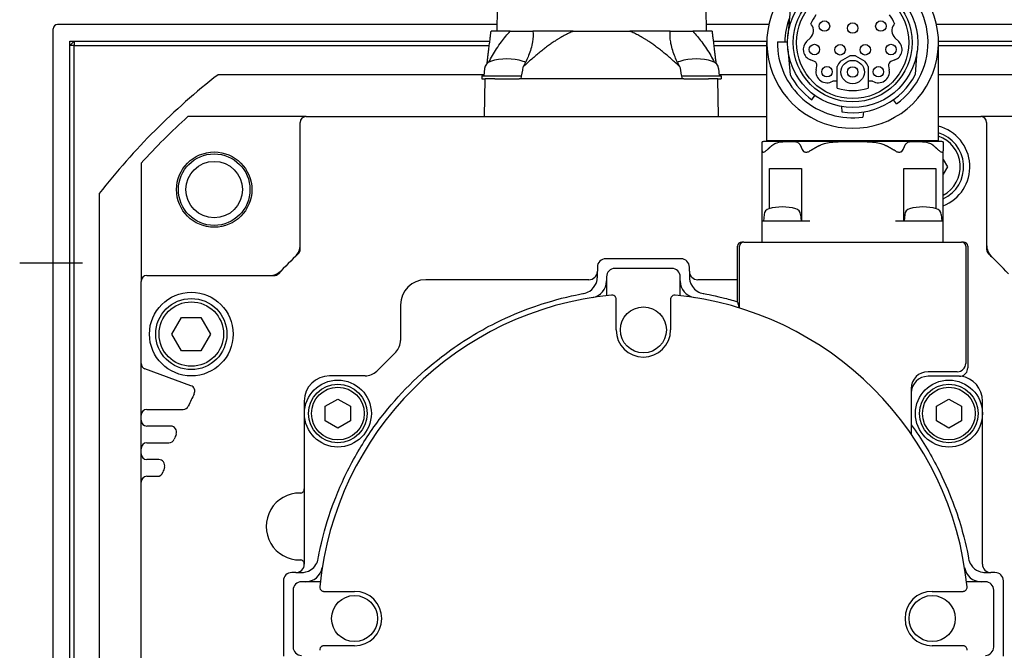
# Model space of a CAD drawing. Extents: x 0 to 2359, y -14 to 1663.
# Tile 15 of 39: x 1974 to 2091, y 842 to 917. Entities that reach past the tile are written whole.
import ezdxf

# ---------------------------------------------------------------- set-up
doc = ezdxf.new("R2010")
doc.units = 0
doc.header["$LTSCALE"] = 25.4
doc.linetypes.add('CENTER', pattern=[2, 1.25, -0.25, 0.25, -0.25])
doc.layers.get('0').update_dxf_attribs({"linetype": 'CONTINUOUS'})
doc.layers.get('Defpoints').update_dxf_attribs({"linetype": 'CONTINUOUS'})
doc.layers.add('ATA-CENTER', color=133, linetype='CENTER')
doc.layers.add('ATA-DIM', color=252, linetype='CONTINUOUS', lineweight=25)
doc.styles.get("Standard").update_dxf_attribs({"font": 'simplex.shx'})
doc.dimstyles.new('ata_A1', dxfattribs={"dimtxt": 4.2, "dimasz": 4.2, "dimexe": 2, "dimexo": 2, "dimgap": 2, "dimtad": 0, "dimtih": 1, "dimtoh": 1, "dimdec": 6, "dimdsep": 46, "dimtxsty": 'Standard', "dimcen": 0, "dimclrd": 252, "dimclre": 252, "dimclrt": 4, "dimadec": 6, "dimazin": 2, "dimtfac": 1, "dimtdec": 6, "dimtofl": 0, "dimtmove": 0, "dimatfit": 3, "dimfxl": 0, "dimtolj": 1, "dimtzin": 0, "dimlwd": 0, "dimlwe": 0, "dimarcsym": 0})

# ---------------------------------------------------------------- blocks, each defined once
blk = doc.blocks.new('*D15060')
at = {"layer": 'ATA-DIM', "color": 252, "lineweight": 0}
for p, q in [((1977.85, 919.8), (1977.85, 995.89)), ((2118.85, 919.8), (2118.85, 995.89)), ((1986.25, 991.89), (2029.77, 991.89)), ((2110.45, 991.89), (2066.92, 991.89))]:
    blk.add_line(p, q, dxfattribs=at)
at = {"layer": 'ATA-DIM', "color": 252}
for points in [[(1986.25, 993.29), (1986.25, 990.49), (1977.85, 991.89)], [(2110.45, 990.49), (2110.45, 993.29), (2118.85, 991.89)]]:
    blk.add_solid(points, dxfattribs=at)
at = {"layer": 'Defpoints', "color": 0}
for p in [(2118.85, 991.89), (1977.85, 915.8), (2118.85, 915.8)]:
    blk.add_point(p, dxfattribs=at)
at = {"layer": 'ATA-DIM', "color": 4, "insert": (2033.77, 998.27), "char_height": 8.4, "attachment_point": 1}
blk.add_mtext('\\A1;(141)', dxfattribs=at)

msp = doc.modelspace()

# ---------------------------------------------------------------- linework, layer by layer
for p, q in [((2030.8923433, 918.2015976), (2030.8452146, 915.5015976)), ((2055.7980859, 918.2015976), (2055.8452146, 915.5015976)), ((2065.884397, 918.0111572), (2065.6178205, 914.9641735)), ((2030.8591787, 916.3015976), (1978.3452146, 916.3015976)), ((2063.3232388, 916.3015976), (2055.8312506, 916.3015976)), ((2068.4270048, 916.2777328), (2068.3298642, 916.4090108)), ((2078.3605651, 916.4090108), (2078.2634244, 916.2777329)), ((2118.3452146, 916.3015976), (2083.3671905, 916.3015976)), ((1977.8452146, 782.8015976), (1977.8452146, 915.8015976)), ((2032.4483993, 915.5015976), (2030.1486344, 915.5015976)), ((2032.4483993, 915.5015976), (2035.1418554, 915.5015976)), ((2039.9553922, 915.5015976), (2035.1418554, 915.5015976)), ((2039.9553922, 915.5015976), (2046.735037, 915.5015976)), ((2051.559656, 915.5015976), (2046.735037, 915.5015976)), ((2051.559656, 915.5015976), (2054.2409294, 915.5015976)), ((2056.5417948, 915.5015976), (2054.2409294, 915.5015976)), ((1979.8452146, 782.8015976), (1979.8452146, 914.3015976)), ((1979.8452146, 913.8015976), (1980.3452146, 914.3015976)), ((1979.8452146, 914.3015976), (2030.0012929, 914.3015976)), ((1980.3452146, 914.3015976), (1980.3452146, 913.8015976)), ((2056.6891363, 914.3015976), (2063.0963122, 914.3015976)), ((2063.0952146, 902.4015976), (2063.0952146, 914.1515976)), ((2064.3455131, 914.2248976), (2065.5755604, 914.2248976)), ((2067.8458664, 914.261334), (2068.3015836, 914.7061963)), ((2078.3888457, 914.7061963), (2078.8444213, 914.2614721)), ((2083.594117, 914.3015976), (2116.8452146, 914.3015976)), ((2083.5952146, 902.4015976), (2083.5952146, 914.1515976)), ((1980.3452146, 913.8015976), (1979.8452146, 913.8015976)), ((1980.3452146, 767.6416307), (1980.3452146, 913.8015976)), ((1980.3452146, 913.8015976), (2029.9399006, 913.8015976)), ((2056.7505286, 913.8015976), (2063.0952146, 913.8015976)), ((2065.6178205, 913.3390216), (2065.884397, 910.2920379)), ((2080.8515752, 910.3813787), (2081.0395975, 913.0702226)), ((2083.5952146, 913.8015976), (2116.3452146, 913.8015976)), ((2068.8026108, 911.879496), (2068.291387, 912.0782073)), ((2071.8749766, 911.9072211), (2073.0071684, 912.5467199)), ((2073.6832609, 912.5467199), (2074.8154527, 911.9072211)), ((2078.3861656, 912.0732792), (2077.9074575, 911.8899301)), ((2029.3693393, 911.0288464), (2029.2952146, 910.1815976)), ((2057.3310899, 911.0288464), (2057.4052146, 910.1815976)), ((2068.9691822, 910.8852193), (2069.0509468, 911.358078)), ((2071.5054838, 908.7038594), (2071.5054838, 911.2726894)), ((2075.1849454, 911.2726894), (2075.1849454, 908.7038594)), ((2077.6394824, 911.358078), (2077.721247, 910.8852193)), ((2029.3057133, 910.3015976), (1997.539211, 910.3015976)), ((2029.0452146, 910.1815976), (2029.0452146, 909.8015976)), ((2029.0452146, 910.1815976), (2033.810631, 910.1815976)), ((2029.0452146, 909.8015976), (2029.4487624, 909.8015976)), ((2029.3702146, 905.3015976), (2029.4487624, 909.8015976)), ((2030.586452, 909.8015976), (2029.4487624, 909.8015976)), ((2030.586452, 909.8015976), (2033.5039772, 909.8015976)), ((2033.7405753, 909.8015976), (2033.5039772, 909.8015976)), ((2052.9598539, 909.8015976), (2033.7405753, 909.8015976)), ((2052.8897982, 910.1815976), (2057.6552146, 910.1815976)), ((2053.196452, 909.8015976), (2052.9598539, 909.8015976)), ((2053.196452, 909.8015976), (2056.1139772, 909.8015976)), ((2057.2416668, 909.8015976), (2056.1139772, 909.8015976)), ((2057.3202146, 905.3015976), (2057.2416668, 909.8015976)), ((2057.2416668, 909.8015976), (2057.6552146, 909.8015976)), ((2063.0952146, 910.3015976), (2057.394716, 910.3015976)), ((2057.6552146, 910.1815976), (2057.6552146, 909.8015976)), ((2071.5054838, 909.528308), (2070.9648316, 909.528308)), ((2075.7255976, 909.528308), (2075.1849454, 909.528308)), ((2099.1512182, 910.3015976), (2083.5952146, 910.3015976)), ((2068.4672718, 907.3130543), (2068.8331146, 907.8259471)), ((2078.5715792, 906.824585), (2078.2231575, 907.3130543)), ((2072.0041146, 906.4982094), (2072.0607926, 905.8503772)), ((2074.6296366, 905.8503772), (2074.5758977, 905.236138)), ((2008.0452146, 905.3015976), (1993.9301432, 905.3015976)), ((2007.3452146, 889.4105536), (2007.3452146, 904.6015976)), ((2008.0452146, 905.3015976), (2063.0952146, 905.3015976)), ((2083.5952146, 905.3015976), (2088.6452146, 905.3015976)), ((2102.7602861, 905.3015976), (2088.6452146, 905.3015976)), ((2089.3452146, 904.6015976), (2089.3452146, 889.4105536)), ((2062.5452146, 901.875174), (2062.5452146, 902.2901669)), ((2065.2260461, 902.3015976), (2062.6959817, 902.3015976)), ((2083.5952146, 902.4015976), (2063.0952146, 902.4015976)), ((2063.4952146, 902.3015976), (2063.4952146, 902.4015976)), ((2065.2260461, 902.3015976), (2065.5262906, 902.3015976)), ((2065.5262906, 902.3015976), (2066.3280999, 902.3015976)), ((2066.3280999, 902.3015976), (2066.4542593, 902.3015976)), ((2080.23617, 902.3015976), (2066.4542593, 902.3015976)), ((2080.23617, 902.3015976), (2080.3623293, 902.3015976)), ((2080.3623293, 902.3015976), (2081.1641386, 902.3015976)), ((2081.1641386, 902.3015976), (2081.4643831, 902.3015976)), ((2083.9944476, 902.3015976), (2081.4643831, 902.3015976)), ((2083.1952146, 902.3015976), (2083.1952146, 902.4015976)), ((2084.1452146, 902.2901669), (2084.1452146, 901.875174)), ((2062.5452146, 892.8015976), (2062.5452146, 901.1964741)), ((2084.1452146, 892.8015976), (2084.1452146, 901.1964741)), ((2084.1452146, 900.1839061), (2084.6546157, 899.3015976)), ((1988.3452146, 899.716669), (1988.3452146, 885.6015976)), ((2063.4013717, 894.2995756), (2063.4013717, 899.1015976)), ((2063.4013717, 899.1015976), (2065.5262906, 899.1015976)), ((2065.5262906, 899.1015976), (2066.3280999, 899.1015976)), ((2066.3280999, 899.1015976), (2067.220967, 899.1015976)), ((2067.220967, 899.1015976), (2067.220967, 892.8015976)), ((2079.4694622, 892.8015976), (2079.4694622, 899.1015976)), ((2079.4694622, 899.1015976), (2080.3623293, 899.1015976)), ((2080.3623293, 899.1015976), (2081.1641386, 899.1015976)), ((2081.1641386, 899.1015976), (2083.2890576, 899.1015976)), ((2083.2890576, 899.1015976), (2083.2890576, 894.2995756)), ((2084.6546157, 899.3015976), (2084.1452146, 898.419289)), ((1983.3452146, 896.1076011), (1983.3452146, 794.495594)), ((2062.5452146, 890.3015976), (2062.5452146, 892.8015976)), ((2068.2452187, 892.8015976), (2062.5452146, 892.8015976)), ((2062.7636299, 893.5835874), (2062.6952146, 892.8015976)), ((2067.1267994, 893.5835874), (2067.1952146, 892.8015976)), ((2084.1452146, 892.8015976), (2078.4452105, 892.8015976)), ((2079.5636299, 893.5835874), (2079.4952146, 892.8015976)), ((2083.9267994, 893.5835874), (2083.9952146, 892.8015976)), ((2084.1452146, 890.3015976), (2084.1452146, 892.8015976)), ((2059.5952146, 885.8015976), (2059.5952146, 889.8015976)), ((2059.8452146, 882.4105251), (2059.8452146, 889.8015976)), ((2060.3452146, 890.3015976), (2060.0952146, 890.3015976)), ((2060.3452146, 890.3015976), (2086.3452146, 890.3015976)), ((2086.5952146, 890.3015976), (2086.3452146, 890.3015976)), ((2086.8452146, 889.8015976), (2086.8452146, 875.8015976)), ((2087.0952146, 889.8015976), (2087.0952146, 875.2515976)), ((2052.8452146, 888.3015976), (2043.8452146, 888.3015976)), ((2042.8452146, 887.3015976), (2042.8452146, 886.8015976)), ((2042.8452146, 886.1182608), (2042.8452146, 886.8015976)), ((2051.7452146, 887.1515976), (2044.9452146, 887.1515976)), ((2053.8452146, 886.8015976), (2053.8452146, 887.3015976)), ((2053.8452146, 886.8015976), (2053.8452146, 886.1182608)), ((1989.0452146, 886.3015976), (2004.2362586, 886.3015976)), ((2041.8452146, 885.8015976), (2022.3452146, 885.8015976)), ((2043.9452146, 886.1515976), (2043.9452146, 883.90163)), ((2052.7452146, 883.90163), (2052.7452146, 886.1515976)), ((2059.5952146, 885.8015976), (2054.8452146, 885.8015976)), ((2059.5952146, 883.1656636), (2059.5952146, 885.8015976)), ((1988.3452146, 875.7917428), (1988.3452146, 885.6015976)), ((2045.0952146, 882.0080003), (2045.0952146, 883.467813)), ((2051.5952146, 883.467813), (2051.5952146, 882.0080003)), ((2019.3452146, 882.8015976), (2019.3452146, 878.5530247)), ((1992.0358135, 879.3015976), (1993.1905141, 881.3015976)), ((1993.1905141, 881.3015976), (1995.4999152, 881.3015976)), ((1995.4999152, 881.3015976), (1996.6546157, 879.3015976)), ((2045.0952146, 879.8015976), (2045.0952146, 882.0080003)), ((2051.5952146, 882.0080003), (2051.5952146, 879.8015976)), ((1993.1905141, 877.3015976), (1992.0358135, 879.3015976)), ((1996.6546157, 879.3015976), (1995.4999152, 877.3015976)), ((1995.4999152, 877.3015976), (1993.1905141, 877.3015976)), ((2018.7594282, 877.1388111), (2016.5080011, 874.887384)), ((1988.3452146, 869.6015976), (1988.3452146, 875.7917428)), ((1994.3062599, 873.1319545), (1988.8058005, 875.133958)), ((2015.0937875, 874.3015976), (2010.8452146, 874.3015976)), ((2085.8452146, 874.8015976), (2082.3452146, 874.8015976)), ((2086.0952146, 874.2515976), (2082.3452146, 874.2515976)), ((2080.3452146, 872.8015976), (2080.3452146, 867.3316339)), ((2010.3501146, 870.667623), (2011.8501146, 871.5336484)), ((2011.8501146, 871.5336484), (2013.3501146, 870.667623)), ((2083.3403146, 870.667623), (2084.8403146, 871.5336484)), ((2084.8403146, 871.5336484), (2086.3403146, 870.667623)), ((2007.8452146, 871.3015976), (2007.8452146, 851.8015976)), ((2010.3501146, 868.9355722), (2010.3501146, 870.667623)), ((2013.3501146, 870.667623), (2013.3501146, 868.9355722)), ((2083.3403146, 868.9355722), (2083.3403146, 870.667623)), ((2086.3403146, 870.667623), (2086.3403146, 868.9355722)), ((2088.8452146, 851.8015976), (2088.8452146, 871.3015976)), ((1988.3452146, 869.0015976), (1988.3452146, 869.6015976)), ((1989.0452146, 870.3015976), (1993.3543063, 870.3015976)), ((1988.3452146, 865.6015976), (1988.3452146, 869.0015976)), ((1991.8899226, 868.3015976), (1989.0452146, 868.3015976)), ((2011.8501146, 868.0695468), (2010.3501146, 868.9355722)), ((2013.3501146, 868.9355722), (2011.8501146, 868.0695468)), ((2084.8403146, 868.0695468), (2083.3403146, 868.9355722)), ((2086.3403146, 868.9355722), (2084.8403146, 868.0695468)), ((1989.0452146, 866.3015976), (1991.6565914, 866.3015976)), ((1988.3452146, 865.0015976), (1988.3452146, 865.6015976)), ((1988.3452146, 861.6015976), (1988.3452146, 865.0015976)), ((1990.4694857, 864.3015976), (1989.0452146, 864.3015976)), ((1989.0452146, 862.3015976), (1990.2831788, 862.3015976)), ((1988.3452146, 829.0015976), (1988.3452146, 861.6015976)), ((2006.8452146, 850.8015976), (2006.3452146, 850.8015976)), ((2006.8452146, 850.8015976), (2007.5285514, 850.8015976)), ((2089.1618779, 850.8015976), (2089.8452146, 850.8015976)), ((2090.3452146, 850.8015976), (2089.8452146, 850.8015976)), ((2005.3452146, 849.8015976), (2005.3452146, 840.8015976)), ((2009.7451822, 849.7015976), (2007.4952146, 849.7015976)), ((2089.1952146, 849.7015976), (2086.945247, 849.7015976)), ((2091.3452146, 840.8015976), (2091.3452146, 849.8015976)), ((2006.4952146, 848.7015976), (2006.4952146, 841.9015976)), ((2010.1789992, 848.5515976), (2011.6388119, 848.5515976)), ((2011.6388119, 848.5515976), (2013.8452146, 848.5515976)), ((2082.8452146, 848.5515976), (2085.0516173, 848.5515976)), ((2085.0516173, 848.5515976), (2086.51143, 848.5515976)), ((2090.1952146, 841.9015976), (2090.1952146, 848.7015976)), ((2011.6388119, 842.0515976), (2010.1789992, 842.0515976)), ((2013.8452146, 842.0515976), (2011.6388119, 842.0515976)), ((2085.0516173, 842.0515976), (2082.8452146, 842.0515976)), ((2086.51143, 842.0515976), (2085.0516173, 842.0515976))]:
    msp.add_line(p, q)
for centre, radius in [((2073.3452146, 914.1515976), 7.77), ((2073.3452146, 914.1515976), 7.1), ((2073.3452146, 914.1515976), 6.7), ((2069.975704, 916.1153725), 0.625), ((2073.3452146, 915.8799753), 0.625), ((2076.7147252, 916.1153725), 0.625), ((2068.7714226, 913.3131936), 0.625), ((2071.8452146, 913.2818991), 0.625), ((2074.8452146, 913.2818991), 0.625), ((2077.9190066, 913.3131936), 0.625), ((2073.3452147, 910.621295), 1.4), ((2070.2748065, 910.6594535), 0.625), ((2073.3452146, 910.6262448), 0.625), ((2076.4156227, 910.6594535), 0.625), ((1997.079973, 896.5668392), 4.5), ((1997.079973, 896.5668392), 4.275), ((1997.079973, 896.5668392), 3.375), ((1994.3452146, 879.3015976), 5), ((1994.3452146, 879.3015976), 4.25), ((1994.3452146, 879.3015976), 3.85), ((2048.3452146, 879.8015976), 2.75), ((2011.8501146, 869.8015976), 4), ((2011.8501146, 869.8015976), 3.5), ((2011.8501146, 869.8015976), 3.15), ((2084.8403146, 869.8015976), 4), ((2084.8403146, 869.8015976), 3.5), ((2084.8403146, 869.8015976), 3.15), ((2013.8452146, 845.3015976), 2.75), ((2082.8452146, 845.3015976), 2.75)]:
    msp.add_circle(centre, radius)
for centre, radius, start, end in [((2073.3452146, 914.1515976), 9, 305.500297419, 63.499694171), ((2073.3452146, 914.1515976), 10.25, 151.907284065, 28.092715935), ((2073.3452146, 914.151601), 5.4999672, 143.232567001, 155.767484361), ((2073.3452146, 914.151601), 5.4999672, 24.232515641, 36.767432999), ((1978.3452146, 915.8015976), 0.5, 90, 180), ((2073.3452146, 914.1515976), 8.1, 158.559126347, 179.481501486), ((2067.4644259, 915.5637813), 1.1984511, 314.309427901, 36.564583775), ((2079.2260036, 915.5637814), 1.1984513, 143.43542423, 225.690566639), ((2073.3452146, 914.1515976), 9, 179.533352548, 277.859395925), ((2068.771423, 913.3131935), 1.3250002, 134.309438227, 248.759023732), ((2077.9187769, 913.3132416), 1.3251259, 290.653322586, 45.690562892), ((2030.365534, 910.9416907), 1, 106.257027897, 175), ((2032.0452146, 905.1815976), 7, 73.742972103, 106.257027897), ((2033.7248952, 910.9416907), 1, 56.709501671, 73.742972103), ((2052.975534, 910.9416907), 1, 106.257027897, 123.495985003), ((2054.6552146, 905.1815976), 7, 73.742972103, 106.257027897), ((2056.3348952, 910.9416907), 1, 5, 73.742972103), ((2068.5582581, 911.4432715), 0.5000001, 350.189683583, 60.744476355), ((2073.350273, 910.6232995), 1.9557491, 138.967586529, 160.60726421), ((2073.3452147, 910.621295), 1.9548751, 80.04208914, 99.957915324), ((2073.3401562, 910.6232995), 1.9557491, 19.392735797, 41.032413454), ((2078.1321711, 911.4432715), 0.5000001, 116.706933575, 189.81031399), ((2070.2748084, 910.6594564), 1.3250014, 170.189682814, 301.384028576), ((2073.3452146, 914.1515976), 8.4, 261.204548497, 333.330999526), ((2076.4156208, 910.6594564), 1.3250014, 238.615972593, 9.81031399), ((2048.3452146, 845.3015976), 82.5, 128.012279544, 141.987720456), ((2073.3452146, 914.1515976), 8.4, 207.353002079, 234.499681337), ((2073.3452146, 914.1515976), 5.7499966, 251.339895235, 288.66010477), ((2048.3452146, 845.3015976), 81, 132.205446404, 137.794553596), ((2008.0452146, 904.6015976), 0.7, 90, 180), ((2088.6452146, 904.6015976), 0.7, 0, 90), ((2082.3452146, 899.3015976), 5, 291.100196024, 75.522487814), ((2082.3452146, 899.3015976), 4.25, 295.057615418, 72.895364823), ((2062.6959817, 901.3015976), 1, 90, 98.671380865), ((2082.3452146, 899.3015976), 3.85, 297.874242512, 71.054094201), ((2083.9944476, 901.3015976), 1, 81.328619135, 90), ((2063.5605856, 893.5138628), 0.8, 105.442709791, 175), ((2064.9452146, 888.5015976), 6, 74.557284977, 105.442715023), ((2066.3298436, 893.5138628), 0.8, 5, 74.557290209), ((2080.3605856, 893.5138628), 0.8, 105.442709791, 175), ((2081.7452146, 888.5015976), 6, 74.557284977, 105.442715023), ((2083.1298436, 893.5138628), 0.8, 5, 74.557290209), ((2005.3452146, 889.9670204), 2, 313.911655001, 0), ((2006.6452146, 889.4105536), 0.7, 313.391930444, 0), ((2060.0952146, 889.8015976), 0.5, 90, 180), ((2060.3452146, 889.8015976), 0.5, 90, 180), ((2086.3452146, 889.8015976), 0.5, 0, 90), ((2086.5952146, 889.8015976), 0.5, 0, 90), ((2091.3452146, 889.9670204), 2, 180, 226.088349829), ((2090.0452146, 889.4105536), 0.7, 180, 226.608069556), ((2048.3452146, 845.3015976), 60, 133.391930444, 136.608069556), ((2043.8452146, 887.3015976), 1, 90, 180), ((2052.8452146, 887.3015976), 1, 0, 90), ((2048.3452146, 845.3015976), 60, 43.391930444, 46.608069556), ((2003.6797917, 888.3015976), 2, 270, 316.088349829), ((2041.8452146, 886.8015976), 1, 270, 0), ((2044.9452146, 886.1515976), 1, 90, 180), ((2051.7452146, 886.1515976), 1, 0, 90), ((2054.8452146, 886.8015976), 1, 180, 270), ((1989.0452146, 885.6015976), 0.7, 90, 180), ((2004.2362586, 887.0015976), 0.7, 270, 316.608069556), ((2022.3452146, 882.8015976), 3, 90, 180), ((2041.9452146, 885.6471364), 2, 279.01370695, 0), ((2054.7452146, 885.6471364), 2, 180, 260.986290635), ((2048.3452146, 845.3015976), 38.85, 95.611552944, 174.388447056), ((2048.3452146, 845.3015976), 38.85, 5.611552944, 84.388447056), ((2048.3452146, 879.8015976), 3.25, 180, 0), ((2017.3452146, 878.5530247), 2, 315, 0), ((1989.0452146, 875.7917428), 0.7, 180, 250), ((2085.8452146, 875.8015976), 1, 270, 0), ((2086.0952146, 875.2515976), 1, 280.840012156, 0), ((2010.8452146, 871.3015976), 3, 90, 180), ((2015.0937875, 876.3015976), 2, 270, 315), ((2082.3452146, 872.8015976), 2, 90, 180), ((2082.3452146, 872.2515976), 2, 90, 180), ((2086.0952146, 875.2515976), 1, 270, 280.840012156), ((2085.8452146, 871.3015976), 3, 0, 81.603510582), ((1994.0668458, 872.4741697), 0.7, 333.406760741, 70), ((2048.3452146, 845.3015976), 60, 153.406760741, 154.950965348), ((1993.3543063, 871.0015976), 0.7, 270, 334.950965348), ((1989.0452146, 869.6015976), 0.7, 90, 180), ((1989.0452146, 869.0015976), 0.7, 180, 270), ((1991.8899226, 867.6015976), 0.7, 338.445839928, 90), ((2048.3452146, 845.3015976), 60, 158.445839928, 159.053511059), ((1989.0452146, 865.6015976), 0.7, 90, 180), ((1991.6565914, 867.0015976), 0.7, 270, 339.053511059), ((1989.0452146, 865.0015976), 0.7, 180, 270), ((1990.4694857, 863.6015976), 0.7, 342.453320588, 90), ((2048.3452146, 845.3015976), 60, 162.453320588, 163.046348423), ((1989.0452146, 861.6015976), 0.7, 90, 180), ((1990.2831788, 863.0015976), 0.7, 270, 343.046348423), ((2007.293367, 856.301407), 4, 89.339841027, 270.660158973), ((2007.3452146, 860.8011083), 0.5, 269.339841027, 0), ((2006.8452146, 851.8015976), 1, 270, 0), ((2007.3452146, 851.8017057), 0.5, 0, 90.660158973), ((2089.8452146, 851.8015976), 1, 180, 270), ((2006.3452146, 849.8015976), 1, 90, 180), ((2007.9996758, 851.7015976), 2, 270, 350.986290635), ((2088.6907534, 851.7015976), 2, 189.01370695, 270), ((2090.3452146, 849.8015976), 1, 0, 90), ((2007.4952146, 848.7015976), 1, 90, 180), ((2089.1952146, 848.7015976), 1, 0, 90), ((2013.8452146, 845.3015976), 3.25, 270, 90), ((2082.8452146, 845.3015976), 3.25, 90, 270), ((2007.4952146, 841.9015976), 1, 180, 270), ((2089.1952146, 841.9015976), 1, 270, 0)]:
    msp.add_arc(centre, radius, start, end)
for centre, start_param, end_param in [((2032.0452146, 931.1516125), 3.7156626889, 3.8128680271), ((2054.6552146, 931.1516125), 2.4710143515, 2.5675226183)]:
    msp.add_ellipse(centre, major_axis=(0, 25.4258351), ratio=0.1227845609, start_param=start_param, end_param=end_param)
for points, weights in [([(2029.6778965, 911.6677449), (2030.0187902, 914.4441015), (2030.1486344, 915.5015976)], [1.01430713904, 1.03125726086, 1]), ([(2039.9553922, 915.5015976), (2037.3093046, 914.36905), (2033.98699, 911.2424452)], [1, 1.03355004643, 1.01156110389]), ([(2052.7151437, 911.2314263), (2049.3855369, 914.3671615), (2046.735037, 915.5015976)], [1.01148514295, 1.03360786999, 1]), ([(2056.5417948, 915.5015976), (2056.671404, 914.4460159), (2057.0112397, 911.6782762)], [1, 1.03119891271, 1.01437025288]), ([(2062.5452146, 901.1964741), (2062.5452146, 901.5828755), (2062.5452146, 901.875174)], [1.01973793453, 1.01124478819, 1]), ([(2063.1578342, 901.3528627), (2063.4536953, 901.626255), (2063.7404131, 901.875174)], [1.00495764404, 1.00284456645, 1]), ([(2067.0785056, 901.875174), (2067.1989812, 901.626255), (2067.3232987, 901.3528627)], [1, 1.00284456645, 1.00495764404]), ([(2069.4872547, 901.875174), (2068.8788425, 901.5828755), (2068.2452187, 901.1964741)], [1, 1.01124478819, 1.01973793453]), ([(2078.4452105, 901.1964741), (2077.8115867, 901.5828755), (2077.2031745, 901.875174)], [1.01973793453, 1.01124478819, 1]), ([(2079.3671305, 901.3528627), (2079.491448, 901.626255), (2079.6119236, 901.875174)], [1.00495764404, 1.00284456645, 1]), ([(2082.9500162, 901.875174), (2083.2367339, 901.626255), (2083.532595, 901.3528627)], [1, 1.00284456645, 1.00495764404]), ([(2084.1452146, 901.875174), (2084.1452146, 901.5828755), (2084.1452146, 901.1964741)], [1, 1.01124478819, 1.01973793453])]:
    msp.add_rational_spline(points, weights, degree=2)
for points, knots in [([(2029.8849164, 911.8186144), (2030.0219806, 912.0856494), (2030.1670853, 912.3492262), (2030.6168905, 913.1209969), (2030.9823028, 913.6866176), (2031.7190071, 914.6825126), (2032.077694, 915.1195757), (2032.4483993, 915.5015976)], [1.35754085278, 1.35754085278, 1.35754085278, 1.35754085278, 1.45044358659, 1.45044358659, 1.64018828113, 1.64018828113, 1.79739091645, 1.79739091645, 1.79739091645, 1.79739091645]), ([(2035.1418554, 915.5015976), (2035.1893142, 915.1195757), (2035.1680218, 914.6825126), (2035.0070399, 913.6866176), (2034.8416437, 913.1209969), (2034.6399096, 912.6028977), (2034.4704616, 912.1677163), (2034.2516136, 911.7034003), (2033.98699, 911.2424452)], [-0.34694732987, -0.34694732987, -0.34694732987, -0.34694732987, -0.18974469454, -0.18974469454, 0, 0, 0, 0.15937754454, 0.15937754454, 0.15937754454, 0.15937754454]), ([(2052.7151437, 911.2314263), (2052.4502267, 911.6926142), (2052.2311102, 912.1571834), (2051.8595364, 913.1107137), (2051.6939406, 913.6763642), (2051.5319244, 914.6763167), (2051.5107118, 915.117167), (2051.559656, 915.5015976)], [1.2909161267, 1.2909161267, 1.2909161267, 1.2909161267, 1.45037495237, 1.45037495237, 1.64012982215, 1.64012982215, 1.79873731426, 1.79873731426, 1.79873731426, 1.79873731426]), ([(2054.2409294, 915.5015976), (2054.6151575, 915.117167), (2054.9772698, 914.6763167), (2055.7170398, 913.6763642), (2056.0825318, 913.1107137), (2056.3845788, 912.5925868), (2056.5297092, 912.3436323), (2056.6722105, 912.085135), (2056.8070641, 911.8231932)], [-0.34836236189, -0.34836236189, -0.34836236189, -0.34836236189, -0.18975486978, -0.18975486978, 0, 0, 0, 0.09117518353, 0.09117518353, 0.09117518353, 0.09117518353]), ([(2063.7404131, 901.875174), (2063.7567547, 901.8893613), (2063.7731693, 901.9027843), (2063.9375834, 902.030605), (2064.1390841, 902.123088), (2064.5920759, 902.264125), (2064.9370936, 902.3015976), (2065.2260461, 902.3015976)], [0.06394315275, 0.06394315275, 0.06394315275, 0.06394315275, 0.07043568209, 0.07043568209, 0.12976758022, 0.12976758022, 0.22379499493, 0.22379499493, 0.22379499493, 0.22379499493]), ([(2066.4542593, 902.3015976), (2066.5756739, 902.3015976), (2066.7206464, 902.264125), (2066.9109885, 902.123088), (2066.9956569, 902.030605), (2067.0647418, 901.9027843), (2067.071639, 901.8893613), (2067.0785056, 901.875174)], [0.8623507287, 0.8623507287, 0.8623507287, 0.8623507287, 0.95637814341, 0.95637814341, 1.01571004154, 1.01571004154, 1.02220257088, 1.02220257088, 1.02220257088, 1.02220257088]), ([(2077.2031745, 901.875174), (2077.0617013, 901.9431417), (2076.9053822, 901.9962501), (2076.2445802, 902.1809491), (2075.6592889, 902.2314424), (2074.4800181, 902.2872711), (2073.8859245, 902.2901669), (2073.3452146, 902.2901669), (2072.8045047, 902.2901669), (2072.2104111, 902.2872711), (2071.0311404, 902.2314424), (2070.445849, 902.1809491), (2069.7850471, 901.9962501), (2069.628728, 901.9431417), (2069.4872547, 901.875174)], [-0.36805165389, -0.36805165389, -0.36805165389, -0.36805165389, -0.32442595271, -0.32442595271, -0.16221297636, -0.16221297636, 0, 0, 0, 0.16221297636, 0.16221297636, 0.32442595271, 0.32442595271, 0.36805165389, 0.36805165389, 0.36805165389, 0.36805165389]), ([(2079.6119236, 901.875174), (2079.6187902, 901.8893613), (2079.6256874, 901.9027843), (2079.6947724, 902.030605), (2079.7794407, 902.123088), (2079.9697828, 902.264125), (2080.1147554, 902.3015976), (2080.23617, 902.3015976)], [0.06394315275, 0.06394315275, 0.06394315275, 0.06394315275, 0.07043568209, 0.07043568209, 0.12976758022, 0.12976758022, 0.22379499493, 0.22379499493, 0.22379499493, 0.22379499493]), ([(2081.4643831, 902.3015976), (2081.7533356, 902.3015976), (2082.0983533, 902.264125), (2082.5513451, 902.123088), (2082.7528459, 902.030605), (2082.9172599, 901.9027843), (2082.9336745, 901.8893613), (2082.9500162, 901.875174)], [0.8623507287, 0.8623507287, 0.8623507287, 0.8623507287, 0.95637814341, 0.95637814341, 1.01571004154, 1.01571004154, 1.02220257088, 1.02220257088, 1.02220257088, 1.02220257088]), ([(2062.5452146, 901.1964741), (2062.5452146, 901.176543), (2062.5468322, 901.1584001), (2062.5555743, 901.1147359), (2062.5668991, 901.0897254), (2062.6036402, 901.0562583), (2062.6291818, 901.0479374), (2062.68711, 901.0479374), (2062.7239323, 901.0562583), (2062.8059457, 901.0897254), (2062.8510645, 901.1147359), (2062.9744585, 901.1944742), (2063.0682784, 901.2701081), (2063.1578342, 901.3528627)], [0.56922773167, 0.56922773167, 0.56922773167, 0.56922773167, 0.58016062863, 0.58016062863, 0.59898323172, 0.59898323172, 0.61780583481, 0.61780583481, 0.6366284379, 0.6366284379, 0.65545104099, 0.65545104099, 0.6909670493, 0.6909670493, 0.6909670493, 0.6909670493]), ([(2067.3232987, 901.3528627), (2067.3609291, 901.2701081), (2067.4172473, 901.1944742), (2067.5231874, 901.1147359), (2067.5686241, 901.0897254), (2067.6709417, 901.0562583), (2067.7279248, 901.0479374), (2067.8392377, 901.0479374), (2067.9020914, 901.0562583), (2068.027969, 901.0897254), (2068.0909924, 901.1147359), (2068.179619, 901.1584001), (2068.2125355, 901.176543), (2068.2452187, 901.1964741)], [0.54464462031, 0.54464462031, 0.54464462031, 0.54464462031, 0.58016062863, 0.58016062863, 0.59898323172, 0.59898323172, 0.61780583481, 0.61780583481, 0.6366284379, 0.6366284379, 0.65545104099, 0.65545104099, 0.66638393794, 0.66638393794, 0.66638393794, 0.66638393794]), ([(2078.4452105, 901.1964741), (2078.4778937, 901.176543), (2078.5108102, 901.1584001), (2078.5994368, 901.1147359), (2078.6624602, 901.0897254), (2078.7883378, 901.0562583), (2078.8511915, 901.0479374), (2078.9625044, 901.0479374), (2079.0194876, 901.0562583), (2079.1218051, 901.0897254), (2079.1672418, 901.1147359), (2079.273182, 901.1944742), (2079.3295002, 901.2701081), (2079.3671305, 901.3528627)], [0.56922773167, 0.56922773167, 0.56922773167, 0.56922773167, 0.58016062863, 0.58016062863, 0.59898323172, 0.59898323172, 0.61780583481, 0.61780583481, 0.6366284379, 0.6366284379, 0.65545104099, 0.65545104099, 0.6909670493, 0.6909670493, 0.6909670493, 0.6909670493]), ([(2083.532595, 901.3528627), (2083.6221508, 901.2701081), (2083.7159707, 901.1944742), (2083.8393648, 901.1147359), (2083.8844835, 901.0897254), (2083.9664969, 901.0562583), (2084.0033193, 901.0479374), (2084.0612474, 901.0479374), (2084.0867891, 901.0562583), (2084.1235302, 901.0897254), (2084.1348549, 901.1147359), (2084.143597, 901.1584001), (2084.1452146, 901.176543), (2084.1452146, 901.1964741)], [0.54464462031, 0.54464462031, 0.54464462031, 0.54464462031, 0.58016062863, 0.58016062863, 0.59898323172, 0.59898323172, 0.61780583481, 0.61780583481, 0.6366284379, 0.6366284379, 0.65545104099, 0.65545104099, 0.66638393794, 0.66638393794, 0.66638393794, 0.66638393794]), ([(2041.2066604, 884.1511927), (2041.4399572, 884.1940607), (2041.7004173, 884.2887481), (2041.9353036, 884.4414466), (2042.2805299, 884.6658766), (2042.5541858, 885.0181945), (2042.692679, 885.3521829), (2042.8278297, 885.6781109), (2042.8452146, 885.9733475), (2042.8452146, 886.1182608)], [0, 0, 0, 0, 0.2561444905, 0.2561444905, 0.2561444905, 0.6326151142, 0.6326151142, 0.6326151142, 1, 1, 1, 1]), ([(2053.8452146, 886.1182608), (2053.8452146, 885.9186291), (2053.8941752, 885.4237023), (2054.1997296, 884.9814324), (2054.3506407, 884.7629984), (2054.5574305, 884.5639395), (2054.788895, 884.4199708), (2055.0147733, 884.2794767), (2055.2615969, 884.1920165), (2055.4837688, 884.1511927)], [0, 0, 0, 0, 0.5061071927, 0.5061071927, 0.5061071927, 0.7560698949, 0.7560698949, 0.7560698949, 1, 1, 1, 1]), ([(2009.4956194, 852.4401516), (2009.5173152, 852.5582248), (2009.6623861, 853.4222438), (2010.0077008, 854.8139598), (2010.3082501, 856.0252584), (2010.7688736, 857.6358573), (2011.4741372, 859.4710595), (2012.0879729, 861.0683525), (2012.8890403, 862.8345411), (2013.9036701, 864.6414532), (2014.7867669, 866.2141234), (2015.8314309, 867.8167576), (2017.0235988, 869.3683045), (2019.0737957, 872.0365332), (2021.5724868, 874.5386155), (2024.2392511, 876.5930105), (2026.2229385, 878.1211836), (2028.2919306, 879.4056561), (2030.2745059, 880.4256561), (2033.1884134, 881.9248101), (2035.9061961, 882.8482937), (2037.8903813, 883.3928887), (2039.8266803, 883.9243404), (2041.0638249, 884.1249469), (2041.2066604, 884.1511927)], [0, 0, 0, 0, 0.129636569, 0.129636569, 0.129636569, 0.242467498, 0.242467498, 0.242467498, 0.3406714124, 0.3406714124, 0.3406714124, 0.4261445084, 0.4261445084, 0.4261445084, 0.5731344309, 0.5731344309, 0.5731344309, 0.6824736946, 0.6824736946, 0.6824736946, 0.8431760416, 0.8431760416, 0.8431760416, 1, 1, 1, 1]), ([(2045.0952146, 883.467813), (2045.0952146, 883.4791376), (2045.09483, 883.4902983), (2045.0927063, 883.5219562), (2045.0900714, 883.5420058), (2045.080348, 883.5930637), (2045.071483, 883.6229444), (2045.0445613, 883.6913937), (2045.0240963, 883.7279097), (2044.9517868, 883.8281905), (2044.8897845, 883.8786097), (2044.7367541, 883.9572134), (2044.6412643, 883.9742556), (2044.5480417, 883.9655835), (2044.5471821, 883.9655013), (2044.5463228, 883.9654168)], [-0.16121380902, -0.16121380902, -0.16121380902, -0.16121380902, -0.15622346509, -0.15622346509, -0.14682612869, -0.14682612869, -0.13142177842, -0.13142177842, -0.1090018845, -0.1090018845, -0.06190498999, -0.06190498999, 0, 0, 0.00057622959, 0.00057622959, 0.00057622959, 0.00057622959]), ([(2052.1441064, 883.9654168), (2052.1432471, 883.9655013), (2052.1423876, 883.9655835), (2052.0491649, 883.9742556), (2051.9536752, 883.9572134), (2051.8006447, 883.8786097), (2051.7386424, 883.8281905), (2051.6663329, 883.7279097), (2051.6458679, 883.6913937), (2051.6189462, 883.6229444), (2051.6100812, 883.5930637), (2051.6003578, 883.5420058), (2051.5977229, 883.5219562), (2051.5955992, 883.4902983), (2051.5952146, 883.4791376), (2051.5952146, 883.467813)], [-0.2477178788, -0.2477178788, -0.2477178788, -0.2477178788, -0.24715302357, -0.24715302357, -0.18646999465, -0.18646999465, -0.1403027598, -0.1403027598, -0.11832541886, -0.11832541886, -0.10322513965, -0.10322513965, -0.09401330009, -0.09401330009, -0.08912146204, -0.08912146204, -0.08912146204, -0.08912146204]), ([(2055.4837688, 884.1511927), (2055.601842, 884.1294969), (2056.4658611, 883.984426), (2057.857577, 883.6391113), (2058.3699086, 883.5119908), (2058.9532215, 883.3564097), (2059.5952146, 883.1656636)], [0, 0, 0, 0, 0.12963656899, 0.12963656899, 0.12963656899, 0.1773596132, 0.1773596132, 0.1773596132, 0.1773596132]), ([(2059.8124277, 882.4206698), (2059.7762169, 882.5440364), (2059.7399519, 882.6679337), (2059.6675783, 882.9160898), (2059.6313757, 883.0406693), (2059.5952146, 883.1656636)], [-2.6502848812, -2.6502848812, -2.6502848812, -2.6502848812, -1.3240731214, -1.3240731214, 0, 0, 0, 0]), ([(2080.3452146, 868.4586699), (2081.5665835, 866.7709003), (2082.6109455, 865.0406388), (2083.4692732, 863.3723062), (2084.9684272, 860.4583988), (2085.8919108, 857.740616), (2086.4365058, 855.7564308), (2086.9679575, 853.8201319), (2087.168564, 852.5829873), (2087.1948098, 852.4401518)], [0.5904649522, 0.5904649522, 0.5904649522, 0.5904649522, 0.68247369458, 0.68247369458, 0.68247369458, 0.84317604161, 0.84317604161, 0.84317604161, 1, 1, 1, 1]), ([(2007.5285514, 850.8015976), (2007.7281831, 850.8015976), (2008.2231098, 850.8505582), (2008.6653798, 851.1561125), (2008.8838137, 851.3070236), (2009.0828726, 851.5138134), (2009.2268413, 851.7452778), (2009.3673354, 851.9711562), (2009.4547957, 852.2179797), (2009.4956194, 852.4401516)], [0, 0, 0, 0, 0.5061071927, 0.5061071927, 0.5061071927, 0.7560698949, 0.7560698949, 0.7560698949, 1, 1, 1, 1]), ([(2087.1948098, 852.4401518), (2087.2376777, 852.206855), (2087.3323652, 851.9463949), (2087.4850637, 851.7115085), (2087.7094936, 851.3662823), (2088.0618115, 851.0926264), (2088.3957999, 850.9541332), (2088.7217279, 850.8189824), (2089.0169645, 850.8015976), (2089.1618779, 850.8015976)], [0, 0, 0, 0, 0.2561444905, 0.2561444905, 0.2561444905, 0.6326151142, 0.6326151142, 0.6326151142, 1, 1, 1, 1]), ([(2009.6813953, 849.1004894), (2009.6813109, 849.09963), (2009.6812287, 849.0987705), (2009.6725565, 849.0055479), (2009.6895988, 848.9100581), (2009.7682025, 848.7570277), (2009.8186217, 848.6950254), (2009.9189024, 848.6227159), (2009.9554185, 848.6022509), (2010.0238678, 848.5753292), (2010.0537485, 848.5664642), (2010.1048063, 848.5567408), (2010.124856, 848.5541059), (2010.1565138, 848.5519822), (2010.1676746, 848.5515976), (2010.1789992, 848.5515976)], [-0.2477178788, -0.2477178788, -0.2477178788, -0.2477178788, -0.24715302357, -0.24715302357, -0.18646999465, -0.18646999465, -0.1403027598, -0.1403027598, -0.11832541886, -0.11832541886, -0.10322513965, -0.10322513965, -0.09401330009, -0.09401330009, -0.08912146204, -0.08912146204, -0.08912146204, -0.08912146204]), ([(2086.51143, 848.5515976), (2086.5227546, 848.5515976), (2086.5339154, 848.5519822), (2086.5655732, 848.5541059), (2086.5856229, 848.5567408), (2086.6366808, 848.5664642), (2086.6665614, 848.5753292), (2086.7350108, 848.6022509), (2086.7715268, 848.6227159), (2086.8718075, 848.6950254), (2086.9222268, 848.7570277), (2087.0008304, 848.9100581), (2087.0178727, 849.0055479), (2087.0092005, 849.0987705), (2087.0091183, 849.09963), (2087.0090339, 849.1004894)], [-0.16121380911, -0.16121380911, -0.16121380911, -0.16121380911, -0.15622346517, -0.15622346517, -0.14682612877, -0.14682612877, -0.13142177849, -0.13142177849, -0.10900188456, -0.10900188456, -0.06190499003, -0.06190499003, 0, 0, 0.00057622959, 0.00057622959, 0.00057622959, 0.00057622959]), ([(2010.1789992, 842.0515976), (2010.1676746, 842.0515976), (2010.1565138, 842.0512129), (2010.124856, 842.0490893), (2010.1048063, 842.0464544), (2010.0537485, 842.0367309), (2010.0238678, 842.027866), (2009.9554185, 842.0009442), (2009.9189024, 841.9804793), (2009.8186217, 841.9081697), (2009.7682025, 841.8461675), (2009.6895988, 841.693137), (2009.6725565, 841.5976473), (2009.6812287, 841.5044246), (2009.6813109, 841.5035651), (2009.6813953, 841.5027058)], [-0.16121380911, -0.16121380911, -0.16121380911, -0.16121380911, -0.15622346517, -0.15622346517, -0.14682612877, -0.14682612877, -0.13142177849, -0.13142177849, -0.10900188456, -0.10900188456, -0.06190499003, -0.06190499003, 0, 0, 0.00057622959, 0.00057622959, 0.00057622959, 0.00057622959]), ([(2087.0090339, 841.5027058), (2087.0091183, 841.5035651), (2087.0092005, 841.5044246), (2087.0178727, 841.5976473), (2087.0008304, 841.693137), (2086.9222268, 841.8461675), (2086.8718075, 841.9081697), (2086.7715268, 841.9804793), (2086.7350108, 842.0009442), (2086.6665614, 842.027866), (2086.6366808, 842.0367309), (2086.5856229, 842.0464544), (2086.5655732, 842.0490893), (2086.5339154, 842.0512129), (2086.5227546, 842.0515976), (2086.51143, 842.0515976)], [-0.2477178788, -0.2477178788, -0.2477178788, -0.2477178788, -0.24715302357, -0.24715302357, -0.18646999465, -0.18646999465, -0.1403027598, -0.1403027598, -0.11832541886, -0.11832541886, -0.10322513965, -0.10322513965, -0.09401330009, -0.09401330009, -0.08912146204, -0.08912146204, -0.08912146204, -0.08912146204])]:
    msp.add_open_spline(points, degree=3, knots=knots)
at = {"layer": 'ATA-CENTER', "ltscale": 0.25}
msp.add_line((1973.8452146, 887.8015976), (1981.3452146, 887.8015976), dxfattribs=at)

# ---------------------------------------------------------------- dimensions: what is measured, and where the dimension line sits
at = {"layer": 'ATA-DIM'}
dim = msp.add_linear_dim(base=(2118.8452146, 991.8866028), p1=(1977.8452146, 915.8015976), p2=(2118.8452146, 915.8015976), angle=180, text='(<>)', dimstyle='ata_A1', override={"dimscale": 2, "dimtol": 0, "dimlim": 0, "dimtp": 0, "dimtm": 0, "dimtfac": 0.571429, "dimtdec": 2, "dimtolj": 1, "dimtzin": 0}, dxfattribs=at)
dim.commit()
dim.dimension.update_dxf_attribs({"geometry": '*D15060', "text_midpoint": (2048.3452146, 991.8866028), "dimtype": 160})

doc.saveas('drawing.dxf')
